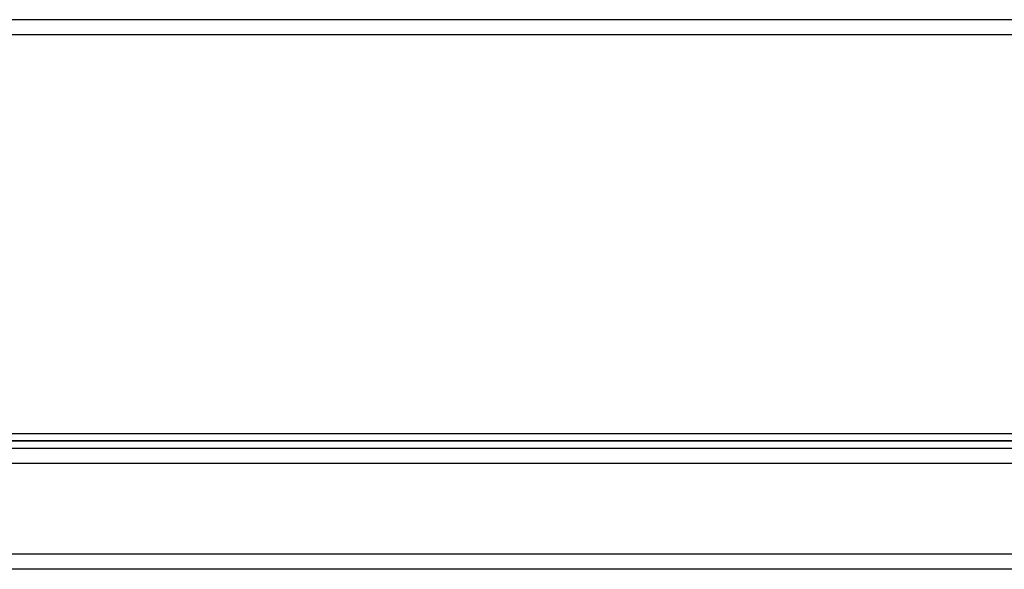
# Model space of a CAD drawing. Header units: millimetres. Extents: x -448 to 448, y -205 to 205.
# Tile 7 of 10: x -112 to 214, y -205 to -23. Entities that reach past the tile are written whole.
import ezdxf

# ---------------------------------------------------------------- set-up
doc = ezdxf.new("R2010")
doc.units = ezdxf.units.MM
doc.layers.add('HIDDEN', color=7, linetype='Continuous')
doc.layers.add('THICK', color=7, linetype='Continuous')

msp = doc.modelspace()

# ---------------------------------------------------------------- linework, layer by layer
at = {"layer": 'HIDDEN'}
for p, q in [((0, -23), (-287.5, -23)), ((287.5, -23), (0, -23)), ((0, -162.5), (-290, -162.5)), ((290, -162.5), (0, -162.5)), ((350, -170), (-350, -170)), ((350, -200), (-350, -200))]:
    msp.add_line(p, q, dxfattribs=at)
at = {"layer": 'THICK'}
for p, q in [((0, -28), (-290, -28)), ((290, -28), (0, -28)), ((-290, -162.5), (0, -162.5)), ((-287.5, -160), (287.5, -160)), ((0, -162.5), (290, -162.5)), ((350, -165), (-350, -165)), ((350, -170), (-350, -170)), ((350, -200), (-350, -200)), ((350, -205), (-350, -205))]:
    msp.add_line(p, q, dxfattribs=at)

doc.saveas('drawing.dxf')
